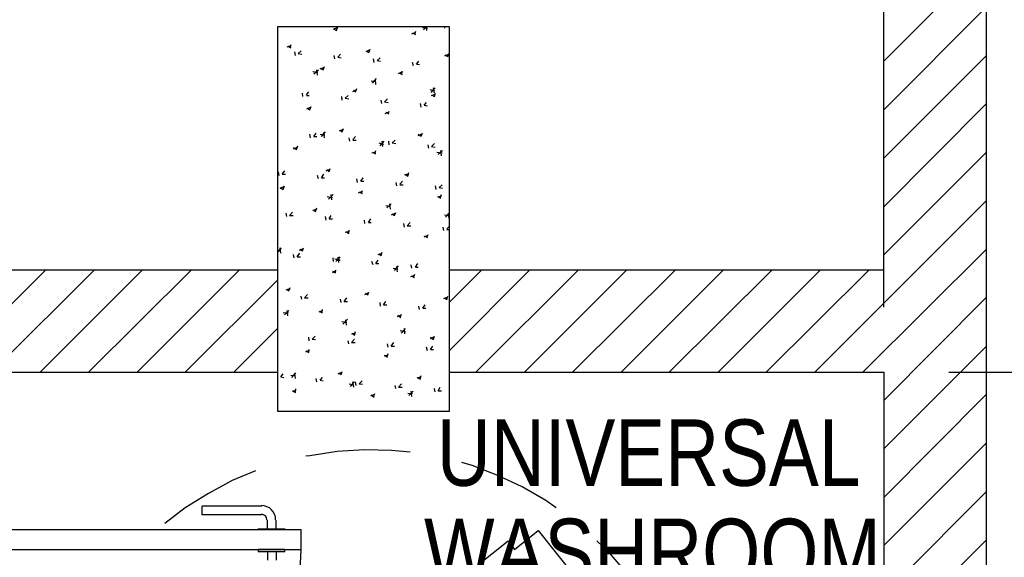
# Model space of a CAD drawing. Header units: millimetres. Extents: x -2604 to 15910, y -8758 to 4239.
# Tile 11 of 13: x 11578 to 13878, y -432 to 823. Entities that reach past the tile are written whole.
import ezdxf
from ezdxf.enums import TextEntityAlignment as Align

# ---------------------------------------------------------------- set-up
doc = ezdxf.new("R2010")
doc.units = ezdxf.units.MM
doc.layers.add('SOURCE_TEXT', color=7, linetype='Continuous')
doc.layers.add('SOURCE_TRACE', color=8, linetype='Continuous')

msp = doc.modelspace()

# ---------------------------------------------------------------- linework, layer by layer
at = {"layer": 'SOURCE_TRACE'}
for p, q in [((13596.8, 151.7), (13596.8, 2242)), ((13596.8, 238.4), (13596.8, 1113.5)), ((13836.6, -5449.8), (13836.6, 1113.5)), ((13596.8, 726.1), (13836.6, 965.9)), ((13596.8, 612.3), (13836.6, 853.4)), ((12318, 797.9), (12320.7, 806)), ((12521.2, 799.3), (12529.3, 807.4)), ((12529.3, 797.9), (12528, 807.4)), ((12571.3, 803.3), (12571.3, 807.4)), ((12578.1, 807.4), (12579.4, 807.4)), ((12578.1, 807.4), (12580.8, 807.4)), ((12311.2, 800.6), (12319.3, 804.7)), ((12311.2, 802), (12318, 797.9)), ((12494.1, 789.8), (12503.6, 793.8)), ((12495.4, 792.5), (12502.2, 788.4)), ((12500.9, 788.4), (12503.6, 796.5)), ((12518.5, 804.7), (12530.7, 803.3)), ((12202.8, 760), (12212.3, 762.7)), ((12204.2, 761.3), (12211, 757.3)), ((12209.6, 757.3), (12212.3, 765.4)), ((12221.8, 739.6), (12220.4, 747.8)), ((12228.6, 743.7), (12235.3, 750.5)), ((12228.6, 743.7), (12236.7, 742.4)), ((12313.9, 731.5), (12312.6, 739.6)), ((12320.7, 735.6), (12327.5, 742.4)), ((12387.1, 749.1), (12396.6, 753.2)), ((12388.4, 750.5), (12393.8, 746.4)), ((12393.8, 746.4), (12396.6, 754.5)), ((12571.3, 738.3), (12579.4, 742.4)), ((12571.3, 741), (12578.1, 736.9)), ((12578.1, 736.9), (12580.8, 743.7)), ((13596.8, 499.9), (13836.6, 739.6)), ((12286.8, 705.8), (12289.5, 713.9)), ((12320.7, 735.6), (12328.8, 734.2)), ((12406, 723.4), (12404.7, 731.5)), ((12412.8, 727.5), (12419.6, 734.2)), ((12412.8, 727.5), (12420.9, 726.1)), ((12498.2, 715.3), (12495.4, 723.4)), ((12504.9, 719.3), (12510.3, 726.1)), ((12504.9, 719.3), (12511.7, 718)), ((12262.4, 701.7), (12274.6, 700.4)), ((12265.2, 696.3), (12276, 705.8)), ((12273.3, 693.6), (12271.9, 705.8)), ((12280.1, 708.5), (12288.2, 711.2)), ((12280.1, 709.8), (12286.8, 705.8)), ((12462.9, 697.7), (12472.4, 701.7)), ((12464.3, 699), (12471.1, 694.9)), ((12469.7, 694.9), (12472.4, 703.1)), ((12181.2, 670.6), (12181.2, 671.9)), ((12399.3, 680), (12410.1, 678.7)), ((12402, 674.6), (12411.5, 685.5)), ((12410.1, 671.9), (12408.7, 684.1)), ((12239.4, 643.5), (12238.1, 651.6)), ((12247.5, 647.5), (12253, 654.3)), ((12247.5, 646.2), (12254.3, 646.2)), ((12338.3, 639.4), (12345.1, 646.2)), ((12355.9, 655.7), (12365.4, 659.7)), ((12357.3, 658.4), (12362.7, 654.3)), ((12362.7, 654.3), (12365.4, 662.4)), ((12536.1, 659.7), (12546.9, 657)), ((12538.8, 652.9), (12548.3, 663.8)), ((12540.1, 646.2), (12548.3, 648.9)), ((12540.1, 647.5), (12546.9, 643.5)), ((12546.9, 651.6), (12544.2, 663.8)), ((12546.9, 643.5), (12549.6, 651.6)), ((12331.5, 635.3), (12330.2, 643.5)), ((12338.3, 639.4), (12346.4, 638)), ((12423.6, 627.2), (12422.3, 635.3)), ((12430.4, 631.3), (12437.2, 638)), ((12430.4, 631.3), (12438.5, 629.9)), ((12515.8, 619.1), (12514.4, 627.2)), ((12522.5, 623.1), (12528, 629.9)), ((12522.5, 623.1), (12530.7, 621.8)), ((13596.8, 386.1), (13836.6, 627.2)), ((12248.9, 615), (12257, 619.1)), ((12248.9, 616.4), (12255.7, 612.3)), ((12255.7, 612.3), (12258.4, 620.4)), ((12431.8, 604.2), (12441.3, 608.2)), ((12433.1, 606.9), (12439.9, 602.8)), ((12438.5, 602.8), (12441.3, 609.6)), ((12257, 547.3), (12255.7, 555.4)), ((12265.2, 550), (12270.6, 558.1)), ((12280.1, 555.4), (12290.9, 554.1)), ((12282.8, 550), (12292.2, 560.8)), ((12289.5, 547.3), (12288.2, 559.5)), ((12324.8, 563.5), (12334.2, 567.6)), ((12326.1, 564.9), (12331.5, 560.8)), ((12331.5, 560.8), (12334.2, 569)), ((12509, 552.7), (12517.1, 556.8)), ((12509, 555.4), (12515.8, 551.3)), ((12515.8, 551.3), (12518.5, 558.1)), ((12265.2, 550), (12271.9, 550)), ((12349.1, 539.2), (12347.8, 547.3)), ((12355.9, 543.2), (12362.7, 550)), ((12355.9, 541.9), (12364, 541.9)), ((12416.9, 535.1), (12427.7, 532.4)), ((12419.6, 528.3), (12429.1, 539.2)), ((12426.4, 527), (12425, 539.2)), ((12441.3, 531), (12439.9, 539.2)), ((12448, 535.1), (12454.8, 541.9)), ((12448, 535.1), (12456.2, 533.7)), ((12533.4, 522.9), (12532, 531)), ((12540.1, 527), (12546.9, 533.7)), ((12217.7, 521.5), (12225.9, 525.6)), ((12217.7, 524.3), (12224.5, 520.2)), ((12224.5, 520.2), (12227.2, 528.3)), ((12400.6, 512.1), (12410.1, 514.8)), ((12402, 513.4), (12408.7, 509.4)), ((12407.4, 509.4), (12410.1, 517.5)), ((12540.1, 527), (12548.3, 525.6)), ((12552.3, 513.4), (12564.5, 512.1)), ((12555.1, 508), (12565.9, 517.5)), ((12563.2, 505.3), (12561.8, 517.5)), ((13596.8, 273.6), (13836.6, 513.4)), ((12183.9, 459.2), (12182.5, 467.4)), ((12190.6, 461.9), (12197.4, 470.1)), ((12190.6, 461.9), (12198.8, 461.9)), ((12282.8, 453.8), (12288.2, 461.9)), ((12293.6, 470.1), (12303.1, 474.1)), ((12295, 472.8), (12300.4, 468.7)), ((12300.4, 468.7), (12303.1, 475.5)), ((12477.8, 460.6), (12486, 463.3)), ((12477.8, 461.9), (12484.6, 457.9)), ((12484.6, 457.9), (12487.3, 466)), ((12276, 451.1), (12273.3, 459.2)), ((12282.8, 453.8), (12289.5, 453.8)), ((12366.8, 443), (12365.4, 451.1)), ((12374.9, 445.7), (12380.3, 453.8)), ((12374.9, 445.7), (12381.7, 445.7)), ((12458.9, 434.8), (12457.5, 443)), ((12465.6, 438.9), (12472.4, 445.7)), ((12465.6, 437.6), (12473.8, 437.6)), ((12557.8, 430.8), (12564.5, 437.6)), ((12186.6, 429.4), (12194.7, 433.5)), ((12186.6, 430.8), (12193.4, 426.7)), ((12193.4, 426.7), (12196.1, 434.8)), ((12299, 403.7), (12309.9, 414.5)), ((12307.1, 402.3), (12305.8, 414.5)), ((12369.5, 418.6), (12378.9, 422.7)), ((12370.8, 421.3), (12377.6, 417.2)), ((12376.2, 417.2), (12378.9, 424)), ((12551, 426.7), (12549.6, 434.8)), ((12557.8, 430.8), (12565.9, 429.4)), ((12560.5, 406.4), (12563.2, 414.5)), ((12296.3, 410.5), (12308.5, 407.8)), ((12435.8, 383.4), (12445.3, 392.9)), ((12444, 380.7), (12442.6, 392.9)), ((12553.7, 409.1), (12563.2, 411.8)), ((12555.1, 410.5), (12561.8, 406.4)), ((13435.6, 0), (13836.6, 401)), ((12201.5, 363.1), (12200.1, 371.2)), ((12208.3, 365.8), (12215, 373.9)), ((12262.4, 378), (12271.9, 380.7)), ((12263.8, 379.3), (12269.2, 375.2)), ((12269.2, 375.2), (12271.9, 383.4)), ((12433.1, 388.8), (12444, 387.4)), ((12446.7, 367.1), (12454.8, 371.2)), ((12448, 369.8), (12453.5, 365.8)), ((12453.5, 365.8), (12456.2, 372.5)), ((12572.7, 361.7), (12580.8, 371.2)), ((12580.8, 359), (12579.4, 371.2)), ((12208.3, 365.8), (12216.4, 365.8)), ((12293.6, 354.9), (12292.2, 363.1)), ((12300.4, 357.6), (12305.8, 365.8)), ((12300.4, 357.6), (12308.5, 357.6)), ((12384.4, 346.8), (12383, 354.9)), ((12392.5, 349.5), (12397.9, 357.6)), ((12392.5, 349.5), (12399.3, 349.5)), ((12476.5, 338.7), (12475.1, 346.8)), ((12483.3, 341.4), (12490, 349.5)), ((12570, 367.1), (12580.8, 365.8)), ((12338.3, 326.5), (12347.8, 329.2)), ((12339.7, 327.8), (12346.4, 323.8)), ((12346.4, 323.8), (12347.8, 331.9)), ((12483.3, 341.4), (12491.4, 341.4)), ((12568.6, 330.5), (12567.2, 338.7)), ((12575.4, 334.6), (12580.8, 340)), ((12575.4, 333.2), (12580.8, 333.2)), ((12522.5, 315.6), (12532, 319.7)), ((12523.9, 318.3), (12530.7, 314.3)), ((12529.3, 314.3), (12532, 321.1)), ((12181.2, 280.4), (12189.3, 289.9)), ((12181.2, 284.5), (12187.9, 283.1)), ((12187.9, 277.7), (12186.6, 289.9)), ((12225.9, 269.6), (12232.6, 277.7)), ((12231.3, 284.5), (12240.8, 288.5)), ((12232.6, 287.2), (12238.1, 283.1)), ((12238.1, 283.1), (12240.8, 289.9)), ((12415.5, 275), (12425, 277.7)), ((12416.9, 276.4), (12422.3, 272.3)), ((12422.3, 272.3), (12425, 280.4)), ((13548, 0), (13836.6, 287.2)), ((12219.1, 266.9), (12217.7, 275)), ((12225.9, 269.6), (12234, 269.6)), ((12311.2, 258.7), (12309.9, 266.9)), ((12313.9, 264.2), (12324.8, 262.8)), ((12316.6, 258.7), (12326.1, 268.2)), ((12318, 261.5), (12324.8, 269.6)), ((12318, 261.5), (12326.1, 261.5)), ((12323.4, 256), (12322, 268.2)), ((12403.3, 250.6), (12400.6, 258.7)), ((12410.1, 253.3), (12415.5, 261.5)), ((12410.1, 253.3), (12416.9, 253.3)), ((12502.2, 245.2), (12507.6, 253.3)), ((12181.2, 238.4), (9698.1, 238.4)), ((11399.5, 0), (11637.9, 238.4)), ((11512, 0), (11751.7, 238.4)), ((11625.7, 0), (11864.2, 238.4)), ((11738.2, 0), (11978, 238.4)), ((11852, 0), (12090.4, 238.4)), ((12308.5, 233), (12316.6, 237.1)), ((12308.5, 235.7), (12315.3, 231.6)), ((12315.3, 231.6), (12316.6, 238.4)), ((12450.7, 242.5), (12461.6, 241.1)), ((12453.5, 237.1), (12462.9, 247.9)), ((12460.2, 234.4), (12458.9, 246.5)), ((12494.1, 242.5), (12492.7, 250.6)), ((12502.2, 245.2), (12509, 245.2)), ((12580.8, 162.6), (12656.7, 238.4)), ((12580.8, 50.1), (12769.1, 238.4)), ((13596.8, 238.4), (12580.8, 238.4)), ((12643.1, 0), (12882.9, 238.4)), ((12756.9, 0), (12995.3, 238.4)), ((12869.3, 0), (13109.1, 238.4)), ((12983.1, 0), (13221.5, 238.4)), ((13095.6, 0), (13335.3, 238.4)), ((13209.4, 0), (13447.8, 238.4)), ((13321.8, 0), (13561.6, 238.4)), ((11964.4, 0), (12181.2, 215.4)), ((12491.4, 223.5), (12500.9, 226.2)), ((12492.7, 224.9), (12499.5, 220.8)), ((12498.2, 220.8), (12500.9, 228.9)), ((12200.1, 192.4), (12209.6, 195.1)), ((12201.5, 193.7), (12206.9, 189.7)), ((12206.9, 189.7), (12209.6, 197.8)), ((12384.4, 181.5), (12393.8, 185.6)), ((12385.7, 184.2), (12391.1, 180.2)), ((12391.1, 180.2), (12393.8, 186.9)), ((12236.7, 170.7), (12235.3, 177.5)), ((12243.5, 173.4), (12250.3, 181.5)), ((12243.5, 173.4), (12251.6, 173.4)), ((12328.8, 162.6), (12327.5, 170.7)), ((12335.6, 165.3), (12342.4, 173.4)), ((12335.6, 165.3), (12343.7, 165.3)), ((12420.9, 154.4), (12419.6, 162.6)), ((12427.7, 157.1), (12433.1, 165.3)), ((12568.6, 172), (12576.7, 174.8)), ((12568.6, 173.4), (12575.4, 169.3)), ((12575.4, 169.3), (12578.1, 177.5)), ((13596.8, -66.4), (13836.6, 174.8)), ((12193.4, 139.5), (12205.5, 138.2)), ((12196.1, 134.1), (12206.9, 143.6)), ((12204.2, 131.4), (12202.8, 143.6)), ((12277.3, 140.9), (12285.5, 143.6)), ((12277.3, 142.2), (12284.1, 138.2)), ((12284.1, 138.2), (12285.5, 146.3)), ((12427.7, 157.1), (12435.8, 157.1)), ((12511.7, 146.3), (12510.3, 154.4)), ((12519.8, 149), (12525.2, 157.1)), ((12519.8, 149), (12526.6, 149)), ((12330.2, 117.9), (12342.4, 116.5)), ((12332.9, 112.4), (12343.7, 123.3)), ((12341, 109.7), (12339.7, 121.9)), ((12460.2, 130), (12469.7, 134.1)), ((12461.6, 132.8), (12468.4, 127.3)), ((12467, 128.7), (12469.7, 135.5)), ((12078.2, 0), (12181.2, 103)), ((12353.2, 89.4), (12362.7, 92.1)), ((12360, 86.7), (12362.7, 94.8)), ((12467, 97.5), (12479.2, 94.8)), ((12469.7, 90.8), (12479.2, 101.6)), ((12477.8, 89.4), (12476.5, 101.6)), ((12254.3, 73.2), (12253, 81.3)), ((12261.1, 77.2), (12267.9, 84)), ((12261.1, 77.2), (12269.2, 75.9)), ((12346.4, 66.4), (12345.1, 73.2)), ((12353.2, 69.1), (12360, 77.2)), ((12353.2, 69.1), (12361.3, 69.1)), ((12354.6, 90.8), (12360, 86.7)), ((12445.3, 61), (12452.1, 69.1)), ((12537.4, 78.6), (12545.6, 82.6)), ((12537.4, 81.3), (12544.2, 75.9)), ((12544.2, 77.2), (12546.9, 84)), ((12246.2, 47.4), (12254.3, 51.5)), ((12246.2, 50.1), (12253, 46.1)), ((12253, 46.1), (12254.3, 52.8)), ((12438.5, 58.3), (12437.2, 66.4)), ((12445.3, 61), (12453.5, 61)), ((12530.7, 50.1), (12528, 58.3)), ((12537.4, 52.8), (12542.9, 61)), ((12537.4, 52.8), (12544.2, 52.8)), ((13596.8, -178.8), (13836.6, 61)), ((12429.1, 37.9), (12438.5, 40.6)), ((12430.4, 39.3), (12437.2, 35.2)), ((12435.8, 35.2), (12438.5, 43.3)), ((12328.8, -5.4), (12331.5, 1.4)), ((9698.1, 0), (12181.2, 0)), ((12179.8, 0), (12181.2, 0)), ((12187.9, -10.8), (12193.4, -4.1)), ((12187.9, -10.8), (12194.7, -12.2)), ((12211, -6.8), (12221.8, -8.1)), ((12213.7, -12.2), (12223.2, -1.4)), ((12221.8, -14.9), (12220.4, -2.7)), ((12271.9, -23), (12270.6, -14.9)), ((12280.1, -19), (12285.5, -12.2)), ((12280.1, -19), (12286.8, -20.3)), ((12322, -4.1), (12331.5, 0)), ((12323.4, -1.4), (12328.8, -5.4)), ((12370.8, -27.1), (12377.6, -20.3)), ((12506.3, -13.5), (12514.4, -10.8)), ((12506.3, -12.2), (12513.1, -16.3)), ((12513.1, -16.3), (12515.8, -8.1)), ((12580.8, 0), (13596.8, 0)), ((13596.8, 0), (13596.8, -5449.8)), ((13748.5, 0), (15538, 0)), ((13748.5, 0), (14918.9, 0)), ((12215, -44.7), (12223.2, -42)), ((12215, -43.3), (12221.8, -47.4)), ((12221.8, -47.4), (12223.2, -39.3)), ((12347.8, -27.1), (12358.6, -29.8)), ((12350.5, -33.9), (12360, -23)), ((12358.6, -35.2), (12355.9, -23)), ((12364, -31.2), (12362.7, -23)), ((12370.8, -27.1), (12378.9, -28.4)), ((12456.2, -37.9), (12454.8, -31.2)), ((12462.9, -35.2), (12469.7, -27.1)), ((12462.9, -35.2), (12471.1, -35.2)), ((12487.3, -54.2), (12496.8, -44.7)), ((12494.1, -56.9), (12492.7, -44.7)), ((12548.3, -46.1), (12546.9, -37.9)), ((12555.1, -43.3), (12560.5, -35.2)), ((12555.1, -43.3), (12563.2, -43.3)), ((12397.9, -55.5), (12407.4, -51.5)), ((12399.3, -52.8), (12406, -58.3)), ((12404.7, -56.9), (12407.4, -50.1)), ((12484.6, -48.8), (12495.4, -50.1)), ((13596.8, -292.6), (13836.6, -51.5)), ((12300.4, -92.1), (12300.4, -90.8)), ((12383, -181.5), (12319.3, -185.6)), ((12446.7, -182.9), (12383, -181.5)), ((12490, -186.9), (12446.7, -182.9)), ((13596.8, -405), (13836.6, -165.3)), ((12255.7, -195.1), (12246.2, -196.4)), ((12319.3, -185.6), (12255.7, -195.1)), ((12635, -218.1), (12610.6, -211.3)), ((12694.6, -241.1), (12635, -218.1)), ((12128.3, -230.3), (12074.1, -253.3)), ((12751.5, -268.2), (12694.6, -241.1)), ((12074.1, -253.3), (12018.6, -283.1)), ((12807, -299.4), (12751.5, -268.2)), ((12018.6, -283.1), (11964.4, -317)), ((13596.8, -518.8), (13836.6, -279.1)), ((11964.4, -317), (11917, -353.6)), ((12143.2, -312.9), (12003.7, -312.9)), ((12003.7, -333.2), (12003.7, -312.9)), ((12831.4, -317), (12807, -299.4)), ((12143.2, -333.2), (12003.7, -333.2)), ((12156.8, -365.8), (12156.8, -345.4)), ((12177.1, -365.8), (12177.1, -345.4)), ((12733.9, -414.5), (12789.4, -369.8)), ((12789.4, -369.8), (12891, -497.2)), ((12595.7, -491.7), (12719, -394.2)), ((12719, -394.2), (12733.9, -414.5)), ((12954.7, -421.3), (12926.2, -394.2)), ((13596.8, -631.3), (13836.6, -391.5)), ((12156.8, -418.6), (12156.8, -438.9)), ((12177.1, -418.6), (12177.1, -438.9)), ((12232.6, -479.6), (12235.3, -414.5)), ((12996.7, -470.1), (12954.7, -421.3))]:
    msp.add_line(p, q, dxfattribs=at)
for points in [[(12580.8, 807.4), (12580.8, -92.1), (12181.2, -92.1), (12181.2, 807.4)], [(12135.1, -368.5), (12135.1, -365.8), (12197.4, -365.8), (12197.4, -368.5)], [(11406.3, -368.5), (11406.3, -414.5), (12235.3, -414.5), (12235.3, -368.5)], [(12135.1, -414.5), (12135.1, -418.6), (12197.4, -418.6), (12197.4, -414.5)]]:
    msp.add_lwpolyline(points, close=True, dxfattribs=at)
for points in [[(12175.7, -344.8), (12175.1, -338.1), (12173.1, -331.8), (12170.1, -326.2), (12166, -321.3), (12161.1, -317.2), (12155.5, -314.2), (12149.2, -312.2), (12142.6, -311.6)], [(12155.4, -344.8), (12154.4, -339.8), (12151.7, -335.7), (12147.6, -332.9), (12142.6, -331.9)]]:
    msp.add_lwpolyline(points, dxfattribs=at)

# ---------------------------------------------------------------- texts
at = {"layer": 'SOURCE_TEXT'}
for s, p, p2 in [('UNIVERSAL', (12552.3, -265.5), (13541.9, -265.5)), ('WASHROOM', (12522.5, -497.2), (13589.4, -497.2))]:
    msp.add_text(s, height=154.99, dxfattribs=at).set_placement(p, p2, align=Align.FIT)

doc.saveas('drawing.dxf')
